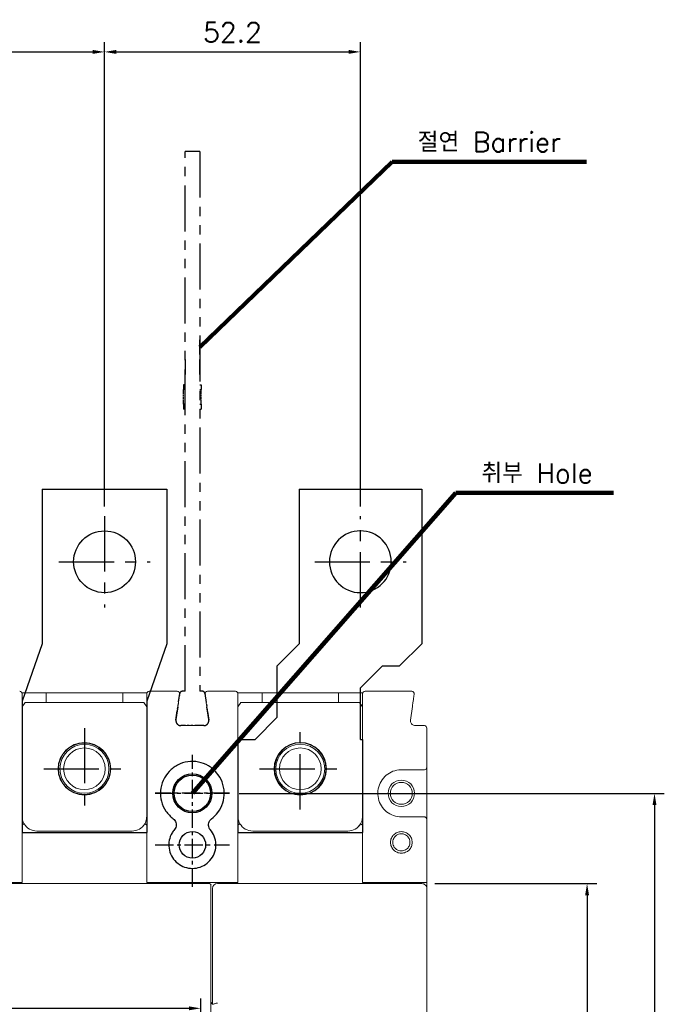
# Model space of a CAD drawing. Extents: x -2100 to 2710, y -907 to 1810.
# Tile 20 of 22: x -826 to -695, y 1438 to 1638. Entities that reach past the tile are written whole.
import ezdxf

# ---------------------------------------------------------------- set-up
doc = ezdxf.new("R2010")
doc.units = 0
doc.header["$LTSCALE"] = 3
doc.header["$MEASUREMENT"] = 0
doc.linetypes.add('CENTER', pattern=[2, 1.25, -0.25, 0.25, -0.25])
doc.linetypes.add('PHANTOM2', pattern=[1.25, 0.625, -0.125, 0.125, -0.125, 0.125, -0.125])
doc.layers.get('0').update_dxf_attribs({"linetype": 'CONTINUOUS'})
doc.layers.get('Defpoints').update_dxf_attribs({"linetype": 'CONTINUOUS'})
for name, color, linetype in [('ce', 4, 'CENTER'), ('cen', 1, 'CENTER'), ('di', 3, 'CONTINUOUS'), ('DIM', 3, 'CONTINUOUS'), ('dwg', 7, 'CONTINUOUS'), ('TOP', 7, 'CONTINUOUS')]:
    doc.layers.add(name, color=color, linetype=linetype)
doc.styles.add('KIM', font='ROMANS.shx', dxfattribs={"height": 5, "bigfont": 'GSG1.shx'})
doc.styles.get("Standard").update_dxf_attribs({"font": 'romans.shx', "height": 4, "bigfont": 'ghs.shx'})
doc.dimstyles.get("Standard").update_dxf_attribs({"dimtxt": 0.18, "dimasz": 0.18, "dimexe": 0.18, "dimexo": 0.0625, "dimgap": 0.09, "dimtad": 0, "dimtih": 1, "dimtoh": 1, "dimdec": 4, "dimzin": 0, "dimdsep": 46, "dimtxsty": 'Standard', "dimcen": 0.09, "dimadec": 0, "dimazin": 0, "dimtfac": 1, "dimtdec": 4, "dimtofl": 0, "dimtmove": 0, "dimatfit": 3, "dimfxl": 0, "dimtolj": 1, "dimtzin": 0, "dimarcsym": 0})
doc.dimstyles.new('STANDARD$0', dxfattribs={"dimtxt": 5, "dimasz": 5, "dimexe": 1, "dimexo": 2, "dimgap": 2, "dimtad": 1, "dimdec": 4, "dimzin": 12, "dimdsep": 46, "dimtxsty": 'KIM', "dimcen": -1, "dimdle": 0.1, "dimadec": 0, "dimazin": 0, "dimtfac": 1, "dimtdec": 4, "dimtmove": 0, "dimatfit": 3, "dimfxl": 0, "dimtolj": 1, "dimtzin": 0, "dimarcsym": 0})

# ---------------------------------------------------------------- blocks, each defined once
blk = doc.blocks.new('fsadfsafas')
at = {"layer": 'cen', "ltscale": 3}
for p, q in [((614, 610.86), (614, 629.46)), ((623.3, 620.16), (604.7, 620.16)), ((626.25, 569.66), (626.25, 586.26)), ((634.55, 577.96), (617.95, 577.96))]:
    blk.add_line(p, q, dxfattribs=at)
at = {"layer": 'dwg'}
for p, q in [((626.5, 634.96), (601.5, 634.96)), ((601.5, 634.96), (601.5, 603.46)), ((626.5, 634.96), (626.5, 603.41)), ((601.5, 603.46), (606, 598.96)), ((626.5, 603.41), (630.95, 598.96)), ((609.5, 598.96), (606, 598.96)), ((609.5, 598.96), (614, 594.46)), ((630.95, 588.46), (630.95, 598.96)), ((614, 583.96), (614, 594.46)), ((635.45, 583.96), (630.95, 588.46)), ((614, 583.96), (613.55, 583.96)), ((613.55, 583.96), (613.55, 564.96)), ((638.95, 583.96), (635.45, 583.96)), ((638.95, 583.96), (638.95, 564.96)), ((638.95, 564.96), (613.55, 564.96))]:
    blk.add_line(p, q, dxfattribs=at)
for centre, radius in [((614, 620.16), 6.3), ((626.25, 577.96), 5.3)]:
    blk.add_circle(centre, radius, dxfattribs=at)
blk = doc.blocks.new('fsadfadsfas')
at = {"layer": 'cen', "ltscale": 3}
for p, q in [((1428.96, 638.76), (1428.96, 655.36)), ((1437.26, 647.06), (1420.66, 647.06)), ((1424.86, 595.56), (1424.86, 614.16)), ((1434.16, 604.86), (1415.56, 604.86))]:
    blk.add_line(p, q, dxfattribs=at)
at = {"layer": 'dwg'}
for p, q in [((1416.26, 633.26), (1416.26, 660.06)), ((1441.66, 660.06), (1416.26, 660.06)), ((1441.66, 633.26), (1441.66, 660.06)), ((1412.16, 621.56), (1416.26, 633.26)), ((1437.56, 621.56), (1441.66, 633.26)), ((1412.16, 590.06), (1412.16, 621.56)), ((1437.56, 590.06), (1437.56, 621.56)), ((1437.56, 590.06), (1412.16, 590.06))]:
    blk.add_line(p, q, dxfattribs=at)
for centre, radius in [((1428.96, 647.06), 5.3), ((1424.86, 604.86), 6.3)]:
    blk.add_circle(centre, radius, dxfattribs=at)
blk = doc.blocks.new('*D14')
at = {"layer": 'Defpoints', "color": 0}
for p in [(-808.86, 1631.81), (-861.06, 1537.18), (-808.86, 1537.18)]:
    blk.add_point(p, dxfattribs=at)
at = {"layer": 'di'}
for p, q in [((-861.06, 1539.18), (-861.06, 1633.81)), ((-808.86, 1539.18), (-808.86, 1633.81)), ((-858.66, 1631.81), (-811.26, 1631.81))]:
    blk.add_line(p, q, dxfattribs=at)
for points in [[(-858.66, 1632.21), (-858.66, 1631.41), (-861.06, 1631.81)], [(-811.26, 1632.21), (-811.26, 1631.41), (-808.86, 1631.81)]]:
    blk.add_solid(points, dxfattribs=at)
at = {"layer": 'di', "insert": (-834.96, 1635.81), "char_height": 4, "attachment_point": 5}
blk.add_mtext('\\A1;52.2', dxfattribs=at)
blk = doc.blocks.new('*D15')
at = {"layer": 'Defpoints', "color": 0}
for p in [(-756.71, 1631.81), (-808.86, 1537.18), (-756.71, 1537.18)]:
    blk.add_point(p, dxfattribs=at)
at = {"layer": 'di'}
for p, q in [((-808.86, 1539.18), (-808.86, 1633.81)), ((-756.71, 1539.18), (-756.71, 1633.81)), ((-806.46, 1631.81), (-759.11, 1631.81))]:
    blk.add_line(p, q, dxfattribs=at)
for points in [[(-806.46, 1632.21), (-806.46, 1631.41), (-808.86, 1631.81)], [(-759.11, 1632.21), (-759.11, 1631.41), (-756.71, 1631.81)]]:
    blk.add_solid(points, dxfattribs=at)
at = {"layer": 'di', "insert": (-782.78, 1635.81), "char_height": 4, "attachment_point": 5}
blk.add_mtext('\\A1;52.2', dxfattribs=at)
blk = doc.blocks.new('*D45')
at = {"layer": 'Defpoints', "color": 0}
for p in [(-789.25, 1436.86), (-924.67, 1417.44), (-789.25, 1417.25)]:
    blk.add_point(p, dxfattribs=at)
at = {"layer": 'di'}
for p, q in [((-924.67, 1419.44), (-924.67, 1438.86)), ((-789.25, 1419.25), (-789.25, 1438.86)), ((-922.27, 1436.86), (-791.65, 1436.86))]:
    blk.add_line(p, q, dxfattribs=at)
for points in [[(-922.27, 1437.26), (-922.27, 1436.46), (-924.67, 1436.86)], [(-791.65, 1437.26), (-791.65, 1436.46), (-789.25, 1436.86)]]:
    blk.add_solid(points, dxfattribs=at)
at = {"layer": 'di', "insert": (-856.96, 1440.86), "char_height": 4, "attachment_point": 5}
blk.add_mtext('\\A1;136', dxfattribs=at)
blk = doc.blocks.new('*D110')
at = {"layer": 'Defpoints', "color": 0}
for p in [(-743.56, 1462.28), (-744.13, 1284.08), (-710.49, 1284.08)]:
    blk.add_point(p, dxfattribs=at)
at = {"layer": 'di'}
for p, q in [((-741.56, 1462.28), (-708.49, 1462.28)), ((-710.49, 1459.88), (-710.49, 1286.48)), ((-742.13, 1284.08), (-708.49, 1284.08))]:
    blk.add_line(p, q, dxfattribs=at)
for points in [[(-710.89, 1459.88), (-710.09, 1459.88), (-710.49, 1462.28)], [(-710.89, 1286.48), (-710.09, 1286.48), (-710.49, 1284.08)]]:
    blk.add_solid(points, dxfattribs=at)
at = {"layer": 'di', "insert": (-714.49, 1373.18), "char_height": 4, "attachment_point": 5, "rotation": 90}
blk.add_mtext('\\A1;179', dxfattribs=at)
blk = doc.blocks.new('*D109')
at = {"layer": 'Defpoints', "color": 0}
for p in [(-783.39, 1480.68), (-783.37, 1265.68), (-696.75, 1265.68)]:
    blk.add_point(p, dxfattribs=at)
at = {"layer": 'di'}
for p, q in [((-781.39, 1480.68), (-694.75, 1480.68)), ((-696.75, 1478.28), (-696.75, 1268.08)), ((-781.37, 1265.68), (-694.75, 1265.68))]:
    blk.add_line(p, q, dxfattribs=at)
for points in [[(-697.15, 1478.28), (-696.35, 1478.28), (-696.75, 1480.68)], [(-697.15, 1268.08), (-696.35, 1268.08), (-696.75, 1265.68)]]:
    blk.add_solid(points, dxfattribs=at)
at = {"layer": 'di', "insert": (-700.75, 1373.18), "char_height": 4, "attachment_point": 5, "rotation": 90}
blk.add_mtext('\\A1;215', dxfattribs=at)
blk = doc.blocks.new('ftuseduets')
at = {"layer": 'DIM', "color": 4, "linetype": 'PHANTOM2', "ltscale": 0.2}
for p, q in [((507.828, 171.36), (507.984, 172.446)), ((509.005, 172.446), (509.163, 171.361))]:
    blk.add_line(p, q, dxfattribs=at)
for centre, radius, start, end in [((508.083, 172.432), 0.1, 90, 171.87), ((508.907, 172.432), 0.1, 8.2422, 90), ((508.026, 171.332), 0.2, 171.87, 270), ((508.965, 171.332), 0.2, 270, 8.2422)]:
    blk.add_arc(centre, radius, start, end, dxfattribs=at)
at = {"layer": 'TOP', "color": 4, "linetype": 'PHANTOM2'}
for p, q in [((508.196, 172.532), (508.196, 194.532)), ((508.796, 194.532), (508.196, 194.532)), ((508.796, 194.532), (508.796, 172.532)), ((508.796, 186.258), (508.796, 186.863)), ((508.196, 186.056), (508.196, 185.45)), ((508.796, 185.45), (508.796, 186.056)), ((508.156, 185.032), (508.136, 185.032)), ((508.136, 185.032), (508.136, 184.965)), ((508.136, 184.958), (508.136, 184.936)), ((508.136, 184.928), (508.136, 184.906)), ((508.136, 184.899), (508.136, 184.832)), ((508.136, 184.632), (508.136, 184.832)), ((508.156, 184.832), (508.136, 184.832)), ((508.165, 185.032), (508.158, 185.032)), ((508.165, 184.832), (508.158, 184.832)), ((508.174, 185.032), (508.167, 185.032)), ((508.174, 184.832), (508.167, 184.832)), ((508.196, 185.032), (508.176, 185.032)), ((508.196, 184.832), (508.176, 184.832)), ((508.796, 185.032), (508.816, 185.032)), ((508.796, 184.832), (508.816, 184.832)), ((508.818, 185.032), (508.825, 185.032)), ((508.818, 184.832), (508.825, 184.832)), ((508.827, 185.032), (508.834, 185.032)), ((508.827, 184.832), (508.834, 184.832)), ((508.836, 185.032), (508.856, 185.032)), ((508.836, 184.832), (508.856, 184.832)), ((508.856, 185.032), (508.856, 184.965)), ((508.856, 184.958), (508.856, 184.936)), ((508.856, 184.928), (508.856, 184.906)), ((508.856, 184.899), (508.856, 184.832)), ((508.856, 184.632), (508.856, 184.832)), ((508.136, 184.543), (508.136, 184.61)), ((508.136, 184.454), (508.136, 184.521)), ((508.136, 184.232), (508.136, 184.432)), ((508.856, 184.543), (508.856, 184.61)), ((508.856, 184.454), (508.856, 184.521)), ((508.856, 184.232), (508.856, 184.432)), ((508.136, 184.232), (508.136, 184.165)), ((508.156, 184.232), (508.136, 184.232)), ((508.136, 184.158), (508.136, 184.136)), ((508.136, 184.128), (508.136, 184.106)), ((508.136, 184.099), (508.136, 184.032)), ((508.156, 184.032), (508.136, 184.032)), ((508.165, 184.232), (508.158, 184.232)), ((508.165, 184.032), (508.158, 184.032)), ((508.174, 184.232), (508.167, 184.232)), ((508.174, 184.032), (508.167, 184.032)), ((508.196, 184.232), (508.176, 184.232)), ((508.196, 184.032), (508.176, 184.032)), ((508.796, 184.232), (508.816, 184.232)), ((508.796, 184.032), (508.816, 184.032)), ((508.818, 184.232), (508.825, 184.232)), ((508.818, 184.032), (508.825, 184.032)), ((508.827, 184.232), (508.834, 184.232)), ((508.827, 184.032), (508.834, 184.032)), ((508.836, 184.232), (508.856, 184.232)), ((508.836, 184.032), (508.856, 184.032)), ((508.856, 184.232), (508.856, 184.165)), ((508.856, 184.158), (508.856, 184.136)), ((508.856, 184.128), (508.856, 184.106)), ((508.856, 184.099), (508.856, 184.032))]:
    blk.add_line(p, q, dxfattribs=at)
at = {"layer": 'TOP', "color": 4, "linetype": 'PHANTOM2', "ltscale": 0.2}
for p, q in [((508.196, 172.532), (508.083, 172.532)), ((508.907, 172.532), (508.796, 172.532)), ((508.833, 172.532), (508.796, 172.532)), ((508.85, 172.532), (508.838, 172.532)), ((508.867, 172.532), (508.854, 172.532)), ((508.907, 172.532), (508.871, 172.532)), ((508.965, 171.132), (508.026, 171.132))]:
    blk.add_line(p, q, dxfattribs=at)
blk = doc.blocks.new('123126')
at = {"layer": 'ce'}
blk.add_blockref('ftuseduets', (-1607.61, 1643.428), dxfattribs=at)

msp = doc.modelspace()

# ---------------------------------------------------------------- linework, layer by layer
at = {"color": 7, "linetype": 'Continuous', "lineweight": 15}
for p, q in [((-799.759, 1501.484), (-794.036, 1501.484)), ((-787.883, 1501.484), (-782.159, 1501.484)), ((-755.759, 1501.484), (-746.236, 1501.484)), ((-825.701, 1501.184), (-820.759, 1501.184)), ((-820.759, 1501.184), (-820.759, 1499.184)), ((-805.159, 1501.184), (-820.759, 1501.184)), ((-805.159, 1499.184), (-805.159, 1501.184)), ((-805.159, 1501.184), (-800.218, 1501.184)), ((-781.701, 1501.184), (-776.759, 1501.184)), ((-761.159, 1501.184), (-776.759, 1501.184)), ((-776.759, 1501.184), (-776.759, 1499.184)), ((-761.159, 1501.184), (-756.218, 1501.184)), ((-761.159, 1499.184), (-761.159, 1501.184)), ((-825.059, 1499.184), (-825.659, 1498.334)), ((-825.659, 1498.484), (-825.659, 1475.984)), ((-825.059, 1499.184), (-800.859, 1499.184)), ((-800.259, 1498.334), (-800.859, 1499.184)), ((-800.259, 1475.984), (-800.259, 1498.484)), ((-793.898, 1498.413), (-794.296, 1495.625)), ((-793.872, 1498.296), (-794.296, 1495.325)), ((-787.622, 1495.325), (-788.047, 1498.296)), ((-787.622, 1495.625), (-788.021, 1498.413)), ((-781.059, 1499.184), (-781.659, 1498.334)), ((-781.659, 1498.484), (-781.659, 1475.984)), ((-781.059, 1499.184), (-756.859, 1499.184)), ((-756.259, 1498.334), (-756.859, 1499.184)), ((-756.259, 1475.984), (-756.259, 1498.484)), ((-746.098, 1498.413), (-746.496, 1495.625)), ((-793.306, 1494.484), (-788.612, 1494.484)), ((-745.506, 1494.484), (-743.659, 1494.484)), ((-743.159, 1493.984), (-743.159, 1485.984)), ((-743.659, 1485.484), (-748.359, 1485.484)), ((-743.159, 1485.984), (-743.159, 1475.384)), ((-748.359, 1475.884), (-743.659, 1475.884)), ((-743.159, 1462.484), (-743.159, 1475.384)), ((-825.659, 1462.484), (-825.659, 1474.181)), ((-800.259, 1462.484), (-800.259, 1474.181)), ((-781.659, 1462.484), (-781.659, 1474.181)), ((-756.259, 1462.484), (-756.259, 1474.181)), ((-822.659, 1472.984), (-803.259, 1472.984)), ((-778.659, 1472.984), (-759.259, 1472.984)), ((-778.659, 1472.984), (-759.259, 1472.984)), ((-926.459, 1462.284), (-787.459, 1462.284)), ((-844.259, 1462.484), (-825.659, 1462.484)), ((-800.259, 1462.484), (-781.659, 1462.484)), ((-787.159, 1461.984), (-787.159, 1461.719)), ((-787.159, 1461.719), (-787.159, 1284.649)), ((-786.859, 1460.841), (-786.859, 1461.282)), ((-785.859, 1462.284), (-744.159, 1462.284)), ((-756.259, 1462.484), (-743.159, 1462.484)), ((-743.159, 1461.282), (-743.159, 1462.484)), ((-743.159, 1461.282), (-743.159, 1461.018)), ((-786.859, 1437.68), (-786.859, 1460.841)), ((-743.159, 1461.018), (-743.159, 1404.55)), ((-786.859, 1437.68), (-787.159, 1438.117))]:
    msp.add_line(p, q, dxfattribs=at)
at = {"color": 7, "linetype": 'Continuous', "lineweight": 15, "flags": 128}
msp.add_lwpolyline([(-793.541, 1500.613), (-793.537, 1500.72), (-793.554, 1500.817)], dxfattribs=at)
at = {"color": 7, "linetype": 'Continuous', "lineweight": 15}
for centre, radius in [((-812.959, 1485.684), 5.35), ((-812.959, 1485.684), 5), ((-812.959, 1485.684), 4.25), ((-768.959, 1485.684), 5.35), ((-768.959, 1485.684), 5), ((-768.959, 1485.684), 4.25), ((-748.359, 1480.684), 2.7), ((-748.359, 1480.684), 2.225)]:
    msp.add_circle(centre, radius, dxfattribs=at)
for centre, radius in [((-790.959, 1480.684), 4), ((-790.959, 1480.684), 3.7), ((-790.959, 1470.184), 2.7)]:
    msp.add_circle(centre, radius)
for centre, radius, start, end in [((-826.159, 1500.984), 0.5, 0, 90), ((-799.759, 1500.984), 0.5, 90, 180), ((-794.036, 1500.984), 0.5, 351.8699, 90), ((-787.883, 1500.984), 0.5, 90, 188.1301), ((-782.159, 1500.984), 0.5, 0, 90), ((-755.759, 1500.984), 0.5, 90, 180), ((-746.236, 1500.984), 0.5, 351.8699, 90), ((-787.883, 1500.684), 0.5, 149.25665, 188.1301), ((-743.659, 1493.984), 0.5, 0, 90), ((-743.659, 1485.984), 0.5, 270, 0), ((-822.659, 1475.984), 3, 209.73773, 270), ((-803.259, 1475.984), 3, 270, 330.26227), ((-778.659, 1475.984), 3, 209.73773, 270), ((-778.659, 1475.984), 3, 209.73773, 270), ((-759.259, 1475.984), 3, 270, 330.26227), ((-759.259, 1475.984), 3, 270, 329.88045)]:
    msp.add_arc(centre, radius, start, end, dxfattribs=at)
for centre, major_axis, start_param, end_param in [((-787.459, 1461.984), (0, 0.301), 4.712389, 6.2831853), ((-785.859, 1461.282), (0, -1.002), 3.1415927, 4.712389), ((-744.159, 1461.282), (0, -1.002), 1.5707963, 3.1415927)]:
    msp.add_ellipse(centre, major_axis=major_axis, ratio=0.9982744, start_param=start_param, end_param=end_param, dxfattribs=at)
for points, knots in [([(-825.659, 1500.984), (-825.659, 1500.956), (-825.659, 1500.9), (-825.659, 1500.461), (-825.659, 1499.817), (-825.659, 1499.115), (-825.659, 1498.659), (-825.659, 1498.484)], [0, 0, 0, 0, 0.2178729, 0.4357917, 0.6524092, 0.8666222, 1, 1, 1, 1]), ([(-800.259, 1498.484), (-800.259, 1498.763), (-800.259, 1499.32), (-800.259, 1500.064), (-800.259, 1500.629), (-800.259, 1500.938), (-800.259, 1500.971), (-800.259, 1500.984)], [0, 0, 0, 0, 0.2116692, 0.4233033, 0.6359511, 0.850839, 1, 1, 1, 1]), ([(-793.541, 1500.913), (-793.545, 1500.886), (-793.552, 1500.832), (-793.613, 1500.41), (-793.702, 1499.788), (-793.802, 1499.084), (-793.87, 1498.61), (-793.898, 1498.413)], [0, 0, 0, 0, 0.21175, 0.4235127, 0.6352042, 0.8481868, 1, 1, 1, 1]), ([(-788.021, 1498.413), (-788.061, 1498.695), (-788.141, 1499.257), (-788.249, 1500.009), (-788.329, 1500.574), (-788.372, 1500.871), (-788.376, 1500.901), (-788.378, 1500.913)], [0, 0, 0, 0, 0.2162173, 0.4325032, 0.6470846, 0.859614, 1, 1, 1, 1]), ([(-781.659, 1500.984), (-781.659, 1500.956), (-781.659, 1500.9), (-781.659, 1500.461), (-781.659, 1499.817), (-781.659, 1499.115), (-781.659, 1498.659), (-781.659, 1498.484)], [0, 0, 0, 0, 0.2178729, 0.4357917, 0.6524092, 0.8666222, 1, 1, 1, 1]), ([(-756.259, 1498.484), (-756.259, 1498.764), (-756.259, 1499.324), (-756.259, 1500.071), (-756.259, 1500.636), (-756.259, 1500.94), (-756.259, 1500.971), (-756.259, 1500.984)], [0, 0, 0, 0, 0.2132673, 0.4265184, 0.6402532, 0.85505, 1, 1, 1, 1]), ([(-745.741, 1500.913), (-745.745, 1500.886), (-745.753, 1500.83), (-745.814, 1500.402), (-745.904, 1499.769), (-746.005, 1499.066), (-746.072, 1498.598), (-746.098, 1498.413)], [0, 0, 0, 0, 0.213191, 0.4263131, 0.6411484, 0.857945, 1, 1, 1, 1]), ([(-794.296, 1495.625), (-794.301, 1495.513), (-794.311, 1495.287), (-794.183, 1494.967), (-793.965, 1494.708), (-793.662, 1494.522), (-793.428, 1494.497), (-793.306, 1494.484)], [0, 0, 0, 0, 0.1964019, 0.3928596, 0.5895789, 0.7867316, 1, 1, 1, 1]), ([(-788.612, 1494.484), (-788.5, 1494.495), (-788.275, 1494.517), (-787.975, 1494.69), (-787.749, 1494.944), (-787.609, 1495.27), (-787.618, 1495.504), (-787.622, 1495.625)], [0, 0, 0, 0, 0.197338, 0.3946946, 0.5920238, 0.7890438, 1, 1, 1, 1]), ([(-746.496, 1495.625), (-746.501, 1495.513), (-746.511, 1495.287), (-746.383, 1494.966), (-746.164, 1494.707), (-745.861, 1494.522), (-745.628, 1494.497), (-745.506, 1494.484)], [0, 0, 0, 0, 0.1964516, 0.3929378, 0.5895543, 0.7864782, 1, 1, 1, 1]), ([(-748.359, 1485.484), (-748.534, 1485.478), (-749.245, 1485.454), (-750.473, 1485.093), (-751.813, 1484.149), (-752.764, 1482.812), (-753.22, 1481.236), (-753.129, 1479.598), (-752.501, 1478.079), (-751.408, 1476.865), (-749.974, 1476.042), (-748.897, 1475.937), (-748.359, 1475.884)], [0, 0, 0, 0, 0.0349025, 0.1422145, 0.2496425, 0.356878, 0.4640098, 0.5713242, 0.6787557, 0.7859578, 0.8929776, 1, 1, 1, 1]), ([(-825.659, 1475.984), (-825.63, 1475.648), (-825.585, 1475.124), (-825.349, 1474.661), (-825.264, 1474.496)], [0, 0, 0, 0, 0.6425452, 1, 1, 1, 1]), ([(-800.654, 1474.496), (-800.57, 1474.661), (-800.333, 1475.124), (-800.288, 1475.648), (-800.259, 1475.984)], [0, 0, 0, 0, 0.3574542, 1, 1, 1, 1]), ([(-781.659, 1475.984), (-781.63, 1475.648), (-781.585, 1475.124), (-781.349, 1474.661), (-781.264, 1474.496)], [0, 0, 0, 0, 0.64254503, 1, 1, 1, 1]), ([(-756.664, 1474.479), (-756.577, 1474.648), (-756.334, 1475.116), (-756.289, 1475.646), (-756.259, 1475.984)], [0, 0, 0, 0, 0.36225458, 1, 1, 1, 1]), ([(-756.654, 1474.496), (-756.57, 1474.661), (-756.333, 1475.124), (-756.288, 1475.648), (-756.259, 1475.984)], [0, 0, 0, 0, 0.3574542, 1, 1, 1, 1]), ([(-743.159, 1475.384), (-743.163, 1475.43), (-743.171, 1475.522), (-743.232, 1475.656), (-743.339, 1475.783), (-743.49, 1475.865), (-743.605, 1475.884), (-743.658, 1475.884), (-743.659, 1475.884)], [0, 0, 0, 0, 0.1488778, 0.2971634, 0.4986416, 0.7654615, 0.9951413, 1, 1, 1, 1]), ([(-825.659, 1474.181), (-825.659, 1474.192), (-825.658, 1474.213), (-825.652, 1474.239), (-825.641, 1474.257), (-825.633, 1474.262), (-825.63, 1474.265)], [0, 0, 0, 0, 0.3460913, 0.6945292, 0.8684999, 1, 1, 1, 1]), ([(-825.63, 1474.265), (-825.583, 1474.292), (-825.488, 1474.348), (-825.371, 1474.419), (-825.291, 1474.471), (-825.266, 1474.491), (-825.264, 1474.495), (-825.264, 1474.496), (-825.264, 1474.496)], [0, 0, 0, 0, 0.234755, 0.4695132, 0.7043524, 0.9393996, 0.9791704, 1, 1, 1, 1]), ([(-800.288, 1474.265), (-800.336, 1474.292), (-800.431, 1474.348), (-800.547, 1474.419), (-800.628, 1474.471), (-800.652, 1474.491), (-800.655, 1474.495), (-800.654, 1474.496), (-800.654, 1474.496)], [0, 0, 0, 0, 0.234755, 0.4695132, 0.7043523, 0.9393996, 0.9791703, 1, 1, 1, 1]), ([(-800.288, 1474.265), (-800.285, 1474.262), (-800.275, 1474.255), (-800.265, 1474.234), (-800.26, 1474.208), (-800.259, 1474.189), (-800.259, 1474.181)], [0, 0, 0, 0, 0.1590471, 0.3666058, 0.7492402, 1, 1, 1, 1]), ([(-781.659, 1474.181), (-781.659, 1474.192), (-781.658, 1474.213), (-781.652, 1474.239), (-781.641, 1474.257), (-781.633, 1474.262), (-781.63, 1474.265)], [0, 0, 0, 0, 0.3460861, 0.6945049, 0.8684716, 1, 1, 1, 1]), ([(-781.63, 1474.265), (-781.583, 1474.292), (-781.488, 1474.348), (-781.371, 1474.419), (-781.291, 1474.471), (-781.266, 1474.491), (-781.264, 1474.495), (-781.264, 1474.496), (-781.264, 1474.496)], [0, 0, 0, 0, 0.2347519, 0.4695113, 0.7043517, 0.9393991, 0.9791702, 1, 1, 1, 1]), ([(-756.28, 1474.24), (-756.328, 1474.268), (-756.423, 1474.324), (-756.544, 1474.397), (-756.629, 1474.451), (-756.66, 1474.473), (-756.664, 1474.478), (-756.664, 1474.478), (-756.664, 1474.479)], [0, 0, 0, 0, 0.2283818, 0.4567577, 0.6851818, 0.9136991, 0.9759692, 1, 1, 1, 1]), ([(-756.28, 1474.24), (-756.277, 1474.237), (-756.27, 1474.232), (-756.263, 1474.217), (-756.26, 1474.199), (-756.259, 1474.186), (-756.259, 1474.181)], [0, 0, 0, 0, 0.1691133, 0.3857836, 0.7905072, 1, 1, 1, 1]), ([(-746.136, 1470.684), (-746.17, 1470.397), (-746.239, 1469.823), (-746.747, 1469.089), (-747.481, 1468.607), (-748.348, 1468.43), (-749.214, 1468.606), (-749.954, 1469.088), (-750.442, 1469.823), (-750.621, 1470.686), (-750.442, 1471.548), (-749.953, 1472.28), (-749.214, 1472.762), (-748.347, 1472.938), (-747.479, 1472.761), (-746.746, 1472.278), (-746.238, 1471.545), (-746.17, 1470.971), (-746.136, 1470.684)], [0, 0, 0, 0, 0.0622496, 0.1246643, 0.1872873, 0.2500223, 0.3127178, 0.375258, 0.4377339, 0.5001513, 0.5624055, 0.6247436, 0.6873231, 0.7500634, 0.8128156, 0.8754149, 0.9377794, 1, 1, 1, 1]), ([(-746.609, 1470.684), (-746.631, 1470.895), (-746.664, 1471.225), (-746.876, 1471.636), (-747.132, 1471.957), (-747.472, 1472.214), (-747.836, 1472.366), (-748.098, 1472.419), (-748.262, 1472.432), (-748.427, 1472.437), (-748.74, 1472.411), (-749.133, 1472.277), (-749.514, 1472.02), (-749.816, 1471.692), (-750.049, 1471.236), (-750.141, 1470.686), (-750.05, 1470.134), (-749.817, 1469.677), (-749.515, 1469.349), (-749.134, 1469.091), (-748.74, 1468.958), (-748.293, 1468.92), (-747.898, 1468.976), (-747.473, 1469.153), (-747.133, 1469.41), (-746.877, 1469.732), (-746.665, 1470.142), (-746.631, 1470.473), (-746.609, 1470.684)], [0, 0, 0, 0, 0.0573022, 0.0898264, 0.1248558, 0.1692265, 0.2048979, 0.2318434, 0.2420427, 0.2500512, 0.2769366, 0.3274705, 0.3617141, 0.4018752, 0.447939, 0.49989, 0.5519609, 0.5981194, 0.6383491, 0.6726365, 0.723179, 0.7499703, 0.7950197, 0.8306899, 0.8750551, 0.9100942, 0.9426361, 1, 1, 1, 1]), ([(-786.859, 1437.68), (-786.849, 1437.683), (-786.828, 1437.689), (-786.665, 1437.734), (-786.423, 1437.8), (-786.143, 1437.874), (-785.947, 1437.924), (-785.862, 1437.946), (-785.859, 1437.946)], [0, 0, 0, 0, 0.205376, 0.4106314, 0.6194119, 0.8354111, 0.9942422, 1, 1, 1, 1])]:
    msp.add_open_spline(points, degree=3, knots=knots, dxfattribs=at)
for points, knots in [([(-787.068, 1475.478), (-786.6, 1475.893), (-785.589, 1476.79), (-784.649, 1478.693), (-784.337, 1480.881), (-784.777, 1483.063), (-785.911, 1484.973), (-787.609, 1486.397), (-789.679, 1487.182), (-791.897, 1487.242), (-794.014, 1486.562), (-795.784, 1485.222), (-797.009, 1483.379), (-797.562, 1481.232), (-797.366, 1479.027), (-796.479, 1476.964), (-795.394, 1475.973), (-794.851, 1475.478)], [0, 0, 0, 0, 0.0576455, 0.1246599, 0.1917276, 0.2592147, 0.3268307, 0.3940899, 0.4611735, 0.5282591, 0.5958477, 0.6633841, 0.7305035, 0.797489, 0.8648338, 0.9324162, 1, 1, 1, 1]), ([(-794.851, 1475.478), (-794.743, 1475.382), (-794.509, 1475.174), (-794.291, 1474.731), (-794.223, 1474.227), (-794.318, 1473.718), (-794.512, 1473.441), (-794.609, 1473.302)], [0, 0, 0, 0, 0.1767702, 0.3824571, 0.5882182, 0.7941418, 1, 1, 1, 1]), ([(-787.31, 1473.302), (-787.394, 1473.419), (-787.577, 1473.674), (-787.692, 1474.152), (-787.648, 1474.66), (-787.443, 1475.136), (-787.193, 1475.364), (-787.068, 1475.478)], [0, 0, 0, 0, 0.1762349, 0.3819524, 0.5878501, 0.7939744, 1, 1, 1, 1]), ([(-794.609, 1473.302), (-794.781, 1473.077), (-795.279, 1472.427), (-795.756, 1471.124), (-795.802, 1469.488), (-795.297, 1467.923), (-794.306, 1466.616), (-792.94, 1465.712), (-791.352, 1465.308), (-789.717, 1465.452), (-788.221, 1466.13), (-787.036, 1467.263), (-786.29, 1468.723), (-786.075, 1470.342), (-786.38, 1471.969), (-787, 1472.858), (-787.31, 1473.302)], [0, 0, 0, 0, 0.0389932, 0.1127209, 0.1865914, 0.2607106, 0.334796, 0.4086203, 0.4823615, 0.5563266, 0.6304755, 0.7044802, 0.7782374, 0.8520288, 0.9260134, 1, 1, 1, 1])]:
    msp.add_open_spline(points, degree=3, knots=knots)
at = {"layer": 'cen'}
for p, q in [((-790.959, 1461.652), (-790.959, 1488.514)), ((-783.373, 1480.684), (-798.545, 1480.684)), ((-798.545, 1480.684), (-783.373, 1480.684)), ((-798.545, 1470.184), (-783.373, 1470.184))]:
    msp.add_line(p, q, dxfattribs=at)

# ---------------------------------------------------------------- block references
at = {"layer": 'di', "xscale": 5, "yscale": 5, "zscale": 5}
msp.add_blockref('123126', (4704.614, -7578.318), dxfattribs=at)
at = {"layer": 'di', "rotation": 180}
msp.add_blockref('fsadfadsfas', (615.997, 2132.744), dxfattribs=at)
at = {"layer": 'di', "xscale": -1}
msp.add_blockref('fsadfsafas', (-142.705, 907.726), dxfattribs=at)

# ---------------------------------------------------------------- texts
at = {"layer": 'di', "char_height": 4, "attachment_point": 7}
for s, insert in [('절연 Barrier', (-745.014, 1611.422)), ('취부 Hole', (-732.034, 1543.943))]:
    msp.add_mtext(s, dxfattribs=dict(at, insert=insert))

# ---------------------------------------------------------------- dimensions: what is measured, and where the dimension line sits
at = {"layer": 'di'}
dim = msp.add_linear_dim(base=(-808.859, 1631.806), p1=(-861.059, 1537.184), p2=(-808.859, 1537.184), dimstyle='STANDARD$0', override={"dimtxt": 4, "dimasz": 2.4, "dimexe": 2, "dimdec": 2, "dimzin": 8, "dimtxsty": 'Standard', "dimcen": 0, "dimdle": 0, "dimclrd": 256, "dimclre": 256, "dimclrt": 256, "dimadec": 2, "dimazin": 2, "dimtfac": 0.6, "dimtdec": 2, "dimtzin": 8, "dimlwd": 65535, "dimlwe": 65535}, dxfattribs=at)
dim.commit()
dim.dimension.update_dxf_attribs({"geometry": '*D14', "text_midpoint": (-834.959, 1631.806), "dimtype": 160})
dim = msp.add_linear_dim(base=(-756.709, 1631.806), p1=(-808.859, 1537.184), p2=(-756.709, 1537.184), text='52.2', dimstyle='STANDARD$0', override={"dimtxt": 4, "dimasz": 2.4, "dimexe": 2, "dimdec": 2, "dimzin": 8, "dimtxsty": 'Standard', "dimcen": 0, "dimdle": 0, "dimclrd": 256, "dimclre": 256, "dimclrt": 256, "dimadec": 2, "dimazin": 2, "dimtfac": 0.6, "dimtdec": 2, "dimtzin": 8, "dimlwd": 65535, "dimlwe": 65535}, dxfattribs=at)
dim.commit()
dim.dimension.update_dxf_attribs({"geometry": '*D15', "text_midpoint": (-782.784, 1631.806), "dimtype": 160})
dim = msp.add_linear_dim(base=(-696.747, 1265.684), p1=(-783.388, 1480.684), p2=(-783.373, 1265.684), angle=90, text='215', dimstyle='STANDARD$0', override={"dimtxt": 4, "dimasz": 2.4, "dimexe": 2, "dimdec": 2, "dimzin": 8, "dimtxsty": 'Standard', "dimcen": 0, "dimdle": 0, "dimclrd": 256, "dimclre": 256, "dimclrt": 256, "dimadec": 2, "dimazin": 2, "dimtfac": 0.6, "dimtdec": 2, "dimtzin": 8, "dimlwd": 65535, "dimlwe": 65535}, dxfattribs=at)
dim.commit()
dim.dimension.update_dxf_attribs({"geometry": '*D109', "text_midpoint": (-696.747, 1373.184), "dimtype": 160})
dim = msp.add_linear_dim(base=(-710.485, 1284.084), p1=(-743.56, 1462.284), p2=(-744.125, 1284.084), angle=90, text='179', dimstyle='STANDARD$0', override={"dimtxt": 4, "dimasz": 2.4, "dimexe": 2, "dimdec": 2, "dimzin": 8, "dimtxsty": 'Standard', "dimcen": 0, "dimdle": 0, "dimclrd": 256, "dimclre": 256, "dimclrt": 256, "dimadec": 2, "dimazin": 2, "dimtfac": 0.6, "dimtdec": 2, "dimtzin": 8, "dimlwd": 65535, "dimlwe": 65535}, dxfattribs=at)
dim.commit()
dim.dimension.update_dxf_attribs({"geometry": '*D110', "text_midpoint": (-714.485, 1373.184)})
dim = msp.add_linear_dim(base=(-789.246, 1436.855), p1=(-924.669, 1417.437), p2=(-789.246, 1417.254), text='136', dimstyle='STANDARD$0', override={"dimtxt": 4, "dimasz": 2.4, "dimexe": 2, "dimdec": 2, "dimzin": 8, "dimtxsty": 'Standard', "dimcen": 0, "dimdle": 0, "dimclrd": 256, "dimclre": 256, "dimclrt": 256, "dimadec": 2, "dimazin": 2, "dimtfac": 0.6, "dimtdec": 2, "dimtzin": 8, "dimlwd": 65535, "dimlwe": 65535}, dxfattribs=at)
dim.commit()
dim.dimension.update_dxf_attribs({"geometry": '*D45', "text_midpoint": (-856.958, 1440.855)})

# ---------------------------------------------------------------- leaders
at = {"layer": 'di', "annotation_type": 0, "has_hookline": 1, "hookline_direction": 0}
for points, text_width in [([(-789.458, 1571.628), (-750.214, 1609.422), (-747.014, 1609.422)], 34.387), ([(-790.959, 1480.684), (-737.234, 1541.943), (-734.034, 1541.943)], 26.946)]:
    msp.add_leader(points, dimstyle='Standard', override={"dimtxt": 4, "dimasz": 3.2, "dimexe": 2, "dimexo": 2, "dimgap": 2, "dimtad": 1, "dimtih": 0, "dimtoh": 0, "dimdec": 2, "dimzin": 8, "dimcen": 0, "dimclrd": 256, "dimclre": 256, "dimclrt": 256, "dimadec": 2, "dimazin": 2, "dimtfac": 0.6, "dimtdec": 2, "dimtofl": 1, "dimtzin": 8, "dimlwd": 65535, "dimlwe": 65535, "dimarcsym": 1}, dxfattribs=dict(at, text_width=text_width))

doc.saveas('drawing.dxf')
